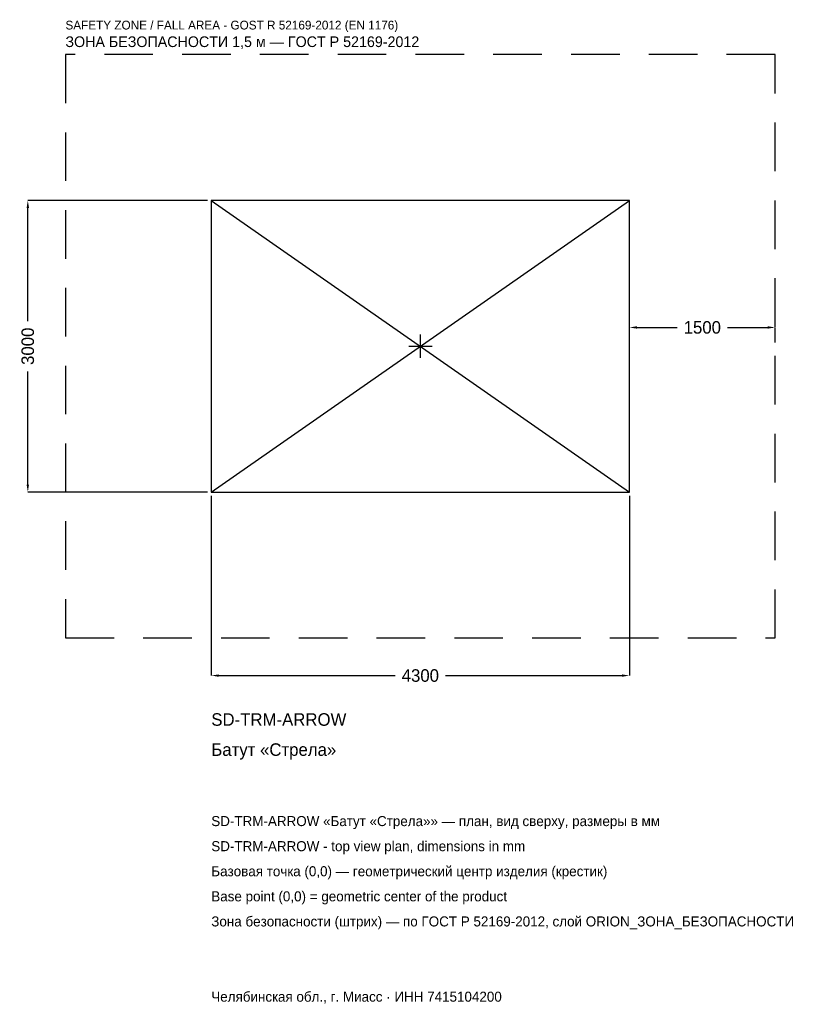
# Model space of a CAD drawing. Header units: metres. Extents: x -4121 to 3928, y -6768 to 3359.
import ezdxf

# ---------------------------------------------------------------- set-up
doc = ezdxf.new("R2010")
doc.units = ezdxf.units.M
doc.linetypes.add('DASHED', pattern=[800, 500, -300])
for name, color, linetype in [('ЗСК_ДАННЫЕ', 3, 'Continuous'), ('ЗСК_ЗОНА_БЕЗОПАСНОСТИ', 1, 'Continuous'), ('ЗСК_КОНТУР', 7, 'Continuous'), ('ЗСК_РАЗМЕРЫ', 8, 'Continuous')]:
    doc.layers.add(name, color=color, linetype=linetype)
doc.dimstyles.new('ORION', dxfattribs={"dimtxt": 129, "dimasz": 77.4, "dimexe": 1.25, "dimexo": 38.7, "dimtad": 1, "dimdec": 0, "dimcen": 2.5, "dimazin": 3, "dimtfac": 1, "dimtmove": 0, "dimatfit": 3})

# ---------------------------------------------------------------- blocks, each defined once
blk = doc.blocks.new('_CLOSEDFILLED')
at = {"color": 0, "linetype": 'BYBLOCK'}
blk.add_solid([(-1, 0.16), (0, 0), (-1, -0.16)], dxfattribs=at)
blk = doc.blocks.new('*D1')
for p, q in [((-2150, -1538.7), (-2150, -3387)), ((2150, -1538.7), (2150, -3387)), ((-2072.6, -3387), (-258, -3387)), ((258, -3387), (2072.6, -3387))]:
    blk.add_line(p, q)
at = {"layer": 'Defpoints'}
for p in [(-2150, -1500), (2150, -1500), (-2150, -3387)]:
    blk.add_point(p, dxfattribs=at)
at = {"layer": 'ЗСК_РАЗМЕРЫ', "xscale": 77.39999999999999, "yscale": 77.39999999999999, "rotation": 180}
blk.add_blockref('_CLOSEDFILLED', (-2150, -3387), dxfattribs=at)
at = {"layer": 'ЗСК_РАЗМЕРЫ', "xscale": 77.39999999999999, "yscale": 77.39999999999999}
blk.add_blockref('_CLOSEDFILLED', (2150, -3387), dxfattribs=at)
at = {"layer": 'ЗСК_РАЗМЕРЫ', "insert": (0, -3387), "char_height": 129, "attachment_point": 5}
blk.add_mtext('4300', dxfattribs=at)
blk = doc.blocks.new('*D2')
for p, q in [((-2188.7, 1500), (-4037, 1500)), ((-4037, 258), (-4037, 1422.6)), ((-4037, -1422.6), (-4037, -258)), ((-2188.7, -1500), (-4037, -1500))]:
    blk.add_line(p, q)
at = {"layer": 'Defpoints'}
for p in [(-2150, 1500), (-4037, -1500), (-2150, -1500)]:
    blk.add_point(p, dxfattribs=at)
at = {"layer": 'ЗСК_РАЗМЕРЫ', "xscale": 77.39999999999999, "yscale": 77.39999999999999}
for p, rotation in [((-4037, 1500), 90), ((-4037, -1500), 270)]:
    blk.add_blockref('_CLOSEDFILLED', p, dxfattribs=dict(at, rotation=rotation))
at = {"layer": 'ЗСК_РАЗМЕРЫ', "insert": (-4037, 0), "char_height": 129, "attachment_point": 5, "rotation": 90}
blk.add_mtext('3000', dxfattribs=at)
blk = doc.blocks.new('*D3')
for p, q in [((2150, 38.7), (2150, 193.5)), ((2227.4, 193.5), (2642, 193.5)), ((3158, 193.5), (3572.6, 193.5)), ((3650, 38.7), (3650, 193.5))]:
    blk.add_line(p, q)
at = {"layer": 'Defpoints'}
for p in [(2150, 193.5), (2150, 0), (3650, 0)]:
    blk.add_point(p, dxfattribs=at)
at = {"layer": 'ЗСК_РАЗМЕРЫ', "xscale": 77.39999999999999, "yscale": 77.39999999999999, "rotation": 180}
blk.add_blockref('_CLOSEDFILLED', (2150, 193.5), dxfattribs=at)
at = {"layer": 'ЗСК_РАЗМЕРЫ', "xscale": 77.39999999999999, "yscale": 77.39999999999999}
blk.add_blockref('_CLOSEDFILLED', (3650, 193.5), dxfattribs=at)
at = {"layer": 'ЗСК_РАЗМЕРЫ', "insert": (2900, 193.5), "char_height": 129, "attachment_point": 5}
blk.add_mtext('1500', dxfattribs=at)
blk = doc.blocks.new('ОРИОН SD-TRM-ARROW Батут Стрела')
at = {"layer": 'ЗСК_ЗОНА_БЕЗОПАСНОСТИ', "linetype": 'DASHED'}
blk.add_lwpolyline([(-3650, -3000), (3650, -3000), (3650, 3000), (-3650, 3000)], close=True, dxfattribs=at)
at = {"layer": 'ЗСК_КОНТУР'}
for p, q in [((-2150, -1500), (2150, 1500)), ((-2150, 1500), (2150, -1500))]:
    blk.add_line(p, q, dxfattribs=at)
blk.add_lwpolyline([(-2150, -1500), (2150, -1500), (2150, 1500), (-2150, 1500)], close=True, dxfattribs=at)
at = {"layer": 'ЗСК_РАЗМЕРЫ'}
for p, q in [((0, -120), (0, 120)), ((-120, 0), (120, 0))]:
    blk.add_line(p, q, dxfattribs=at)
at = {"layer": 'ЗСК_ДАННЫЕ'}
for tag, p in [('АРТИКУЛ', (-2150, -3903)), ('НАИМЕНОВАНИЕ', (-2150, -4212.6))]:
    blk.add_attdef(tag, p, '', height=129, dxfattribs=at)
at = {"layer": 'ЗСК_ДАННЫЕ', "flags": 1}
for tag, p in [('ПРОИЗВОДИТЕЛЬ', (-2150, -4522.2)), ('ТЕЛЕФОН', (-2150, -4831.8)), ('САЙТ', (-2150, -5451)), ('АДРЕС', (-2150, -5760.6)), ('РЕКВИЗИТЫ', (-2150, -6070.2)), ('ГАБАРИТЫ', (-2150, -6379.8)), ('ЗОНА_БЕЗОПАСНОСТИ', (-2150, -6689.4))]:
    blk.add_attdef(tag, p, '', height=129, dxfattribs=at)
at = {"layer": 'ЗСК_ЗОНА_БЕЗОПАСНОСТИ', "color": 1}
for s, height, p in [('SAFETY ZONE / FALL AREA - GOST R 52169-2012 (EN 1176)', 90.3, (-3650, 3258)), ('ЗОНА БЕЗОПАСНОСТИ 1,5 м — ГОСТ Р 52169-2012', 109.65, (-3650, 3077.4))]:
    blk.add_text(s, height=height, dxfattribs=at).set_placement(p)
at = {"layer": 'ЗСК_РАЗМЕРЫ'}
dim = blk.add_linear_dim(base=(-4037, -1500), p1=(-2150, -1500), p2=(-2150, 1500), angle=90, dimstyle='ORION', dxfattribs=at)
dim.commit()
dim.dimension.update_dxf_attribs({"geometry": '*D2', "text_midpoint": (-4037, 0)})
for base, p1, p2, picture, middle in [((2150, 193.5), (2150, 0), (3650, 0), '*D3', (2900, 193.5)), ((-2150, -3387), (-2150, -1500), (2150, -1500), '*D1', (0, -3387))]:
    dim = blk.add_linear_dim(base=base, p1=p1, p2=p2, dimstyle='ORION', dxfattribs=at)
    dim.commit()
    dim.dimension.update_dxf_attribs({"geometry": picture, "text_midpoint": middle})

msp = doc.modelspace()

# ---------------------------------------------------------------- block references
msp.add_blockref('ОРИОН SD-TRM-ARROW Батут Стрела', (0, 0)).add_auto_attribs({'АРТИКУЛ': 'SD-TRM-ARROW', 'НАИМЕНОВАНИЕ': 'Батут «Стрела»'})

# ---------------------------------------------------------------- texts
at = {"layer": 'ЗСК_ДАННЫЕ', "color": 3}
for s, p in [('SD-TRM-ARROW «Батут «Стрела»» — план, вид сверху, размеры в мм', (-2150, -4935)), ('SD-TRM-ARROW - top view plan, dimensions in mm', (-2150, -5193)), ('Челябинская обл., г. Миасс · ИНН 7415104200', (-2150, -6741))]:
    msp.add_text(s, height=103.2, dxfattribs=at).set_placement(p)
at = {"layer": 'ЗСК_ДАННЫЕ', "color": 7}
for s, p in [('Базовая точка (0,0) — геометрический центр изделия (крестик)', (-2150, -5451)), ('Base point (0,0) = geometric center of the product', (-2150, -5709))]:
    msp.add_text(s, height=103.2, dxfattribs=at).set_placement(p)
at = {"layer": 'ЗСК_ДАННЫЕ', "color": 1}
msp.add_text('Зона безопасности (штрих) — по ГОСТ Р 52169-2012, слой ORION_ЗОНА_БЕЗОПАСНОСТИ', height=103.2, dxfattribs=at).set_placement((-2150, -5967))

doc.saveas('drawing.dxf')
